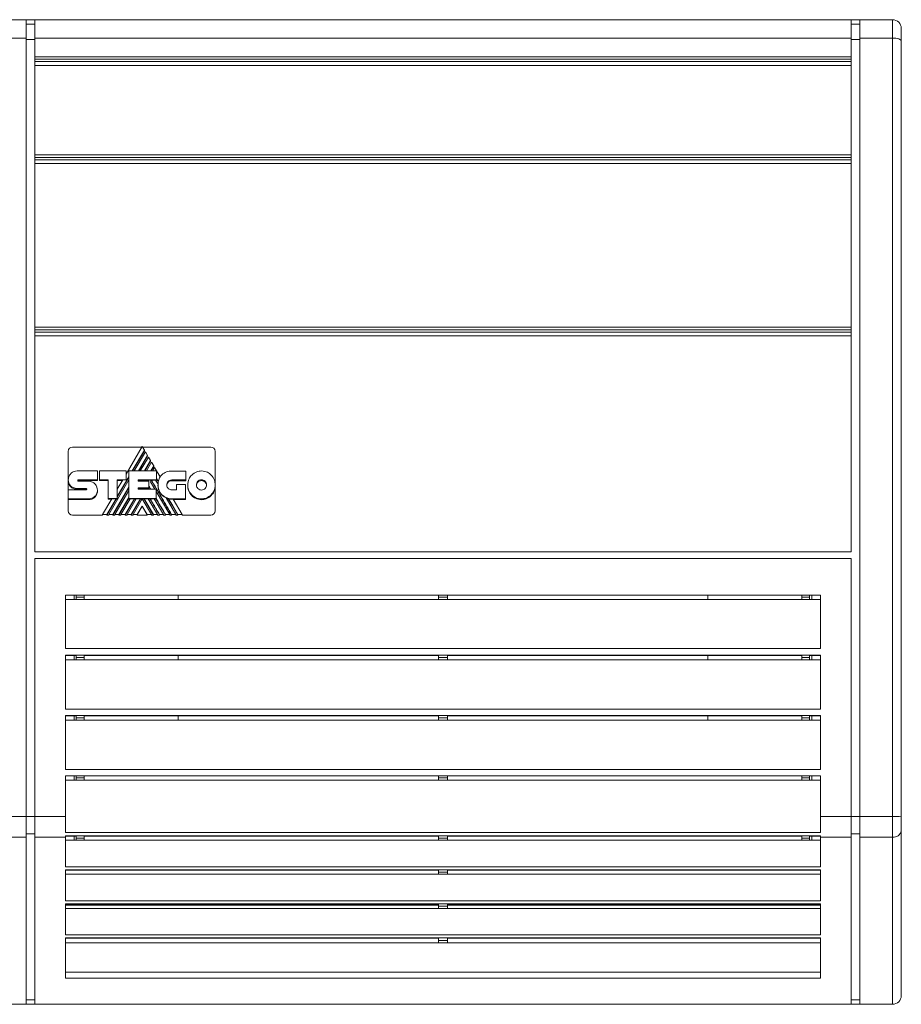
# Model space of a CAD drawing. Header units: millimetres. Extents: x 10 to 203, y 74 to 208.
# Tile 3 of 4: x 75 to 142, y 133 to 208. Entities that reach past the tile are written whole.
import ezdxf

# ---------------------------------------------------------------- set-up
doc = ezdxf.new("R2010")
doc.units = ezdxf.units.MM

msp = doc.modelspace()

# ---------------------------------------------------------------- linework, layer by layer
at = {"color": 7, "linetype": 'Continuous', "lineweight": 15}
for p, q in [((75.352, 208.295), (72.852, 208.295)), ((75.352, 208.295), (75.352, 206.892)), ((75.352, 208.295), (76.019, 208.295)), ((75.352, 207.962), (76.019, 207.962)), ((138.352, 208.295), (76.019, 208.295)), ((76.019, 208.295), (76.019, 206.892)), ((138.352, 208.295), (138.352, 206.892)), ((139.019, 208.295), (138.352, 208.295)), ((139.019, 207.962), (138.352, 207.962)), ((141.519, 208.295), (139.019, 208.295)), ((139.019, 208.295), (139.019, 206.892)), ((141.519, 206.892), (141.519, 208.295)), ((75.352, 206.892), (72.852, 206.892)), ((75.352, 206.892), (75.352, 147.41)), ((138.352, 206.892), (76.019, 206.892)), ((76.019, 206.892), (76.019, 205.462)), ((138.352, 206.892), (138.352, 205.462)), ((141.519, 206.892), (139.019, 206.892)), ((139.019, 206.892), (139.019, 147.41)), ((141.519, 147.41), (141.519, 206.892)), ((142.185, 207.629), (142.185, 206.657)), ((75.352, 206.775), (76.019, 206.775)), ((139.019, 206.775), (138.352, 206.775)), ((142.185, 206.657), (142.185, 147.4)), ((138.352, 205.462), (76.019, 205.462)), ((76.019, 205.462), (76.019, 205.287)), ((138.352, 205.287), (138.352, 205.462)), ((138.352, 205.287), (76.019, 205.287)), ((76.019, 205.287), (76.019, 205.108)), ((138.352, 205.108), (76.019, 205.108)), ((76.019, 205.108), (76.019, 204.795)), ((76.019, 204.795), (76.019, 197.962)), ((138.352, 204.795), (76.019, 204.795)), ((138.352, 205.108), (138.352, 205.287)), ((138.352, 204.795), (138.352, 205.108)), ((138.352, 204.795), (138.352, 197.962)), ((138.352, 197.962), (76.019, 197.962)), ((76.019, 197.962), (76.019, 197.775)), ((138.352, 197.775), (138.352, 197.962)), ((138.352, 197.775), (76.019, 197.775)), ((76.019, 197.775), (76.019, 197.598)), ((138.352, 197.598), (76.019, 197.598)), ((76.019, 197.598), (76.019, 197.295)), ((76.019, 197.295), (76.019, 184.795)), ((138.352, 197.295), (76.019, 197.295)), ((138.352, 197.598), (138.352, 197.775)), ((138.352, 197.295), (138.352, 197.598)), ((138.352, 197.295), (138.352, 184.795)), ((138.352, 184.795), (76.019, 184.795)), ((76.019, 184.795), (76.019, 184.589)), ((138.352, 184.589), (76.019, 184.589)), ((76.019, 184.589), (76.019, 184.414)), ((138.352, 184.414), (76.019, 184.414)), ((76.019, 184.414), (76.019, 184.129)), ((138.352, 184.589), (138.352, 184.795)), ((138.352, 184.414), (138.352, 184.589)), ((138.352, 184.129), (138.352, 184.414)), ((76.019, 184.129), (76.019, 167.629)), ((138.352, 184.129), (76.019, 184.129)), ((138.352, 184.129), (138.352, 167.629)), ((78.574, 173.139), (78.574, 175.313)), ((78.907, 175.642), (84.206, 175.642)), ((84.227, 175.679), (82.999, 173.58)), ((83.463, 173.815), (84.391, 175.402)), ((83.485, 173.815), (84.391, 175.365)), ((84.391, 175.402), (84.227, 175.679)), ((84.249, 175.642), (89.464, 175.642)), ((84.391, 175.402), (84.391, 175.365)), ((89.797, 175.313), (89.797, 172.749)), ((84.464, 175.277), (83.609, 173.815)), ((83.929, 173.815), (84.624, 175.003)), ((83.951, 173.815), (84.624, 174.967)), ((84.696, 174.88), (84.074, 173.815)), ((84.395, 173.815), (84.858, 174.605)), ((84.417, 173.815), (84.858, 174.568)), ((84.624, 175.003), (84.464, 175.277)), ((84.624, 175.003), (84.624, 174.967)), ((84.858, 174.605), (84.696, 174.88)), ((84.858, 174.605), (84.858, 174.568)), ((79.25, 173.823), (80.795, 173.823)), ((80.795, 173.823), (80.795, 173.143)), ((80.948, 173.143), (80.948, 173.82)), ((80.948, 173.82), (82.999, 173.82)), ((82.999, 173.82), (82.999, 173.149)), ((83.206, 171.719), (83.206, 173.815)), ((83.206, 173.815), (85.3, 173.815)), ((84.929, 174.482), (84.539, 173.815)), ((84.866, 173.815), (85.093, 174.201)), ((84.887, 173.815), (85.093, 174.165)), ((85.093, 174.201), (84.929, 174.482)), ((85.163, 174.082), (85.006, 173.815)), ((85.093, 174.201), (85.093, 174.165)), ((85.585, 173.359), (85.163, 174.082)), ((85.3, 173.815), (85.3, 173.137)), ((86.47, 173.809), (87.544, 173.809)), ((87.544, 173.809), (87.544, 173.129)), ((78.574, 173.139), (78.574, 173.139)), ((78.574, 173.139), (78.574, 173.077)), ((78.574, 172.363), (78.574, 173.053)), ((79.313, 173.067), (79.308, 173.057)), ((79.313, 173.128), (79.313, 173.067)), ((79.34, 173.143), (80.795, 173.143)), ((79.34, 173.143), (79.34, 173.081)), ((79.34, 173.081), (80.795, 173.081)), ((79.343, 173.038), (80.127, 173.038)), ((80.795, 173.143), (80.795, 173.081)), ((81.614, 173.143), (80.948, 173.143)), ((80.948, 173.143), (80.948, 173.081)), ((81.614, 173.081), (80.948, 173.081)), ((81.614, 171.719), (81.614, 173.143)), ((81.66, 170.483), (83.206, 173.127)), ((82.315, 171.852), (83.206, 173.376)), ((82.315, 171.815), (83.206, 173.339)), ((82.999, 173.149), (82.315, 173.149)), ((82.315, 171.719), (82.315, 173.149)), ((82.732, 173.124), (82.315, 172.412)), ((82.71, 173.087), (82.315, 173.087)), ((82.999, 173.124), (82.732, 173.124)), ((82.999, 173.124), (82.999, 173.149)), ((83.901, 173.137), (85.3, 173.137)), ((83.901, 173.137), (83.901, 173.026)), ((83.901, 173.076), (84.106, 173.076)), ((84.077, 173.026), (84.128, 173.113)), ((84.453, 173.113), (84.128, 173.113)), ((84.403, 173.026), (84.453, 173.113)), ((84.424, 173.026), (84.453, 173.076)), ((84.453, 173.113), (84.453, 173.076)), ((84.453, 173.076), (84.574, 173.076)), ((84.545, 173.026), (84.595, 173.113)), ((84.921, 173.113), (84.595, 173.113)), ((84.85, 172.992), (84.921, 173.113)), ((84.861, 172.973), (84.921, 173.076)), ((84.921, 173.113), (84.921, 173.076)), ((84.921, 173.076), (84.926, 173.076)), ((84.926, 173.113), (84.926, 173.076)), ((85.244, 173.113), (84.926, 173.113)), ((85.244, 173.113), (85.425, 172.804)), ((85.3, 173.076), (85.266, 173.076)), ((85.3, 173.137), (85.3, 173.076)), ((87.544, 173.129), (86.47, 173.129)), ((86.47, 173.129), (86.47, 173.067)), ((87.544, 173.067), (86.47, 173.067)), ((87.544, 173.129), (87.544, 173.067)), ((88.743, 173.14), (88.743, 173.078)), ((78.574, 172.363), (79.931, 172.363)), ((78.574, 171.691), (78.574, 172.363)), ((78.753, 172.666), (78.753, 172.604)), ((79.931, 172.477), (79.253, 172.477)), ((79.253, 172.477), (79.253, 172.415)), ((79.931, 172.415), (79.253, 172.415)), ((79.931, 172.477), (79.931, 172.415)), ((79.962, 172.461), (79.962, 172.399)), ((79.969, 172.387), (79.962, 172.399)), ((80.804, 172.339), (80.804, 172.277)), ((81.98, 170.483), (83.206, 172.579)), ((81.98, 170.447), (83.206, 172.542)), ((82.127, 170.483), (83.206, 172.33)), ((83.901, 173.026), (84.735, 173.026)), ((83.901, 172.514), (84.735, 172.514)), ((83.901, 172.514), (83.901, 172.411)), ((84.087, 172.489), (83.901, 172.489)), ((83.901, 172.411), (85.289, 172.411)), ((84.042, 172.411), (84.087, 172.489)), ((84.063, 172.411), (84.087, 172.452)), ((84.087, 172.489), (84.087, 172.452)), ((84.087, 172.452), (84.209, 172.452)), ((84.185, 172.411), (84.23, 172.489)), ((84.677, 172.489), (84.23, 172.489)), ((84.677, 172.489), (84.723, 172.411)), ((84.735, 172.452), (84.699, 172.452)), ((84.735, 173.026), (84.735, 172.514)), ((84.735, 172.514), (84.735, 172.452)), ((84.85, 172.992), (85.191, 172.411)), ((85.289, 171.719), (85.289, 172.411)), ((85.422, 172.729), (85.422, 172.704)), ((86.206, 173.018), (86.206, 172.956)), ((86.47, 172.366), (86.84, 172.366)), ((86.84, 172.366), (86.84, 172.77)), ((86.84, 172.77), (87.521, 172.77)), ((87.521, 172.77), (87.521, 171.688)), ((87.691, 172.749), (87.691, 172.687)), ((88.473, 173.026), (88.473, 172.965)), ((89.014, 173.026), (89.014, 172.964)), ((89.797, 172.749), (89.797, 172.687)), ((89.797, 172.687), (89.797, 170.776)), ((80.127, 171.691), (78.574, 171.691)), ((78.574, 171.691), (78.574, 171.629)), ((80.127, 171.629), (78.574, 171.629)), ((78.574, 170.776), (78.574, 171.629)), ((80.127, 171.691), (80.127, 171.629)), ((80.609, 171.878), (80.609, 171.817)), ((81.895, 171.695), (81.186, 170.483)), ((81.515, 170.483), (82.223, 171.695)), ((81.515, 170.447), (82.223, 171.658)), ((81.614, 171.719), (81.614, 171.658)), ((81.614, 171.719), (82.315, 171.719)), ((81.614, 171.658), (81.873, 171.658)), ((82.223, 171.695), (81.895, 171.695)), ((82.223, 171.695), (82.223, 171.658)), ((82.223, 171.658), (82.315, 171.658)), ((82.315, 171.719), (82.315, 171.658)), ((82.445, 170.483), (83.206, 171.784)), ((82.445, 170.447), (83.206, 171.747)), ((82.59, 170.483), (83.299, 171.695)), ((82.91, 170.483), (83.621, 171.695)), ((82.91, 170.447), (83.621, 171.658)), ((83.057, 170.483), (83.766, 171.695)), ((83.206, 171.719), (83.206, 171.658)), ((83.206, 171.719), (85.289, 171.719)), ((83.206, 171.658), (83.277, 171.658)), ((83.621, 171.695), (83.299, 171.695)), ((83.377, 170.483), (84.088, 171.695)), ((83.377, 170.447), (84.088, 171.658)), ((83.522, 170.483), (84.224, 171.686)), ((83.621, 171.695), (83.621, 171.658)), ((83.621, 171.658), (83.744, 171.658)), ((84.088, 171.695), (83.766, 171.695)), ((84.088, 171.695), (84.088, 171.658)), ((84.088, 171.658), (84.208, 171.658)), ((84.927, 170.483), (84.224, 171.686)), ((84.24, 171.658), (84.36, 171.658)), ((84.36, 171.695), (84.36, 171.658)), ((85.072, 170.483), (84.36, 171.695)), ((84.679, 171.695), (84.36, 171.695)), ((85.072, 170.447), (84.36, 171.658)), ((84.679, 171.695), (85.39, 170.483)), ((84.7, 171.658), (84.825, 171.658)), ((85.143, 171.695), (84.825, 171.695)), ((84.825, 171.695), (84.825, 171.658)), ((85.143, 171.695), (85.853, 170.483)), ((85.289, 171.658), (85.165, 171.658)), ((85.289, 172.244), (86.32, 170.483)), ((85.289, 171.719), (85.289, 171.658)), ((86.038, 171.758), (86.784, 170.483)), ((86.234, 171.691), (86.234, 171.654)), ((86.476, 171.664), (86.476, 171.688)), ((87.521, 171.688), (86.476, 171.688)), ((86.578, 171.664), (86.476, 171.664)), ((87.269, 170.483), (86.578, 171.664)), ((87.521, 171.627), (86.599, 171.627)), ((87.521, 171.688), (87.521, 171.627)), ((87.999, 171.995), (87.999, 171.933)), ((88.743, 171.682), (88.743, 171.621)), ((89.489, 171.995), (89.489, 171.934)), ((84.224, 171.136), (83.839, 170.483)), ((84.224, 171.099), (83.839, 170.447)), ((84.224, 171.136), (84.224, 171.099)), ((84.224, 171.136), (84.607, 170.483)), ((84.224, 171.099), (84.607, 170.447)), ((78.574, 170.768), (78.574, 170.776)), ((81.186, 170.447), (78.907, 170.447)), ((81.186, 170.483), (81.186, 170.447)), ((81.186, 170.483), (81.515, 170.483)), ((81.515, 170.483), (81.515, 170.447)), ((81.66, 170.447), (81.515, 170.447)), ((81.66, 170.483), (81.66, 170.447)), ((81.66, 170.483), (81.98, 170.483)), ((81.98, 170.483), (81.98, 170.447)), ((82.127, 170.447), (81.98, 170.447)), ((82.127, 170.483), (82.127, 170.447)), ((82.127, 170.483), (82.445, 170.483)), ((82.445, 170.483), (82.445, 170.447)), ((82.59, 170.447), (82.445, 170.447)), ((82.59, 170.483), (82.59, 170.447)), ((82.59, 170.483), (82.91, 170.483)), ((82.91, 170.483), (82.91, 170.447)), ((83.057, 170.447), (82.91, 170.447)), ((83.057, 170.483), (83.057, 170.447)), ((83.057, 170.483), (83.377, 170.483)), ((83.377, 170.483), (83.377, 170.447)), ((83.522, 170.447), (83.377, 170.447)), ((83.522, 170.483), (83.522, 170.447)), ((83.522, 170.483), (83.839, 170.483)), ((83.839, 170.483), (83.839, 170.447)), ((84.607, 170.447), (83.839, 170.447)), ((84.607, 170.483), (84.607, 170.447)), ((84.607, 170.483), (84.927, 170.483)), ((84.927, 170.483), (84.927, 170.447)), ((85.072, 170.447), (84.927, 170.447)), ((85.072, 170.483), (85.072, 170.447)), ((85.072, 170.483), (85.39, 170.483)), ((85.39, 170.483), (85.39, 170.447)), ((85.536, 170.447), (85.39, 170.447)), ((85.536, 170.483), (85.536, 170.447)), ((85.536, 170.483), (85.853, 170.483)), ((85.853, 170.483), (85.853, 170.447)), ((86, 170.447), (85.853, 170.447)), ((86, 170.483), (86, 170.447)), ((86, 170.483), (86.32, 170.483)), ((86.32, 170.483), (86.32, 170.447)), ((86.467, 170.447), (86.32, 170.447)), ((86.467, 170.483), (86.467, 170.447)), ((86.467, 170.483), (86.784, 170.483)), ((86.784, 170.483), (86.784, 170.447)), ((86.943, 170.447), (86.784, 170.447)), ((86.943, 170.483), (86.943, 170.447)), ((86.943, 170.483), (87.269, 170.483)), ((87.269, 170.483), (87.269, 170.447)), ((89.464, 170.447), (87.269, 170.447)), ((89.797, 170.776), (89.797, 170.768)), ((138.352, 167.629), (76.019, 167.629)), ((138.352, 167.129), (76.019, 167.129)), ((76.019, 167.129), (76.019, 147.41)), ((138.352, 167.129), (138.352, 147.41)), ((78.352, 164.329), (78.352, 160.239)), ((78.352, 164.329), (79.185, 164.329)), ((79.019, 164.329), (79.019, 163.995)), ((79.185, 164.329), (79.785, 164.329)), ((79.185, 164.162), (79.185, 164.329)), ((79.185, 164.162), (79.785, 164.162)), ((79.185, 163.995), (79.185, 164.162)), ((79.785, 164.329), (106.852, 164.329)), ((79.785, 164.329), (79.785, 164.162)), ((79.785, 164.162), (79.785, 163.995)), ((86.958, 163.995), (86.958, 164.329)), ((106.852, 164.329), (107.519, 164.329)), ((106.852, 164.162), (106.852, 164.329)), ((106.852, 164.162), (107.519, 164.162)), ((106.852, 163.995), (106.852, 164.162)), ((107.519, 164.329), (134.585, 164.329)), ((107.519, 164.162), (107.519, 164.329)), ((107.519, 163.995), (107.519, 164.162)), ((127.413, 164.329), (127.413, 163.995)), ((134.585, 164.329), (135.185, 164.329)), ((134.585, 164.162), (134.585, 164.329)), ((134.585, 164.162), (135.185, 164.162)), ((134.585, 163.995), (134.585, 164.162)), ((135.185, 164.329), (136.019, 164.329)), ((135.185, 164.329), (135.185, 164.162)), ((135.185, 164.162), (135.185, 163.995)), ((135.352, 163.995), (135.352, 164.329)), ((136.019, 164.329), (136.019, 160.239)), ((79.185, 163.995), (78.352, 163.995)), ((79.185, 163.995), (79.785, 163.995)), ((106.852, 163.995), (79.785, 163.995)), ((106.852, 163.995), (107.519, 163.995)), ((134.585, 163.995), (107.519, 163.995)), ((134.585, 163.995), (135.185, 163.995)), ((136.019, 163.995), (135.185, 163.995)), ((136.019, 160.239), (78.352, 160.239)), ((78.352, 159.729), (78.352, 155.625)), ((78.352, 159.729), (136.019, 159.729)), ((79.185, 159.707), (78.352, 159.707)), ((79.019, 159.707), (79.019, 159.39)), ((79.185, 159.556), (79.185, 159.707)), ((79.185, 159.556), (79.785, 159.556)), ((79.185, 159.39), (79.185, 159.556)), ((106.852, 159.707), (79.785, 159.707)), ((79.785, 159.707), (79.785, 159.556)), ((79.785, 159.556), (79.785, 159.39)), ((86.958, 159.39), (86.958, 159.707)), ((106.852, 159.556), (106.852, 159.707)), ((106.852, 159.556), (107.519, 159.556)), ((106.852, 159.39), (106.852, 159.556)), ((134.585, 159.707), (107.519, 159.707)), ((107.519, 159.556), (107.519, 159.707)), ((107.519, 159.39), (107.519, 159.556)), ((127.413, 159.707), (127.413, 159.39)), ((134.585, 159.556), (134.585, 159.707)), ((134.585, 159.556), (135.185, 159.556)), ((134.585, 159.39), (134.585, 159.556)), ((136.019, 159.707), (135.185, 159.707)), ((135.185, 159.707), (135.185, 159.556)), ((135.185, 159.556), (135.185, 159.39)), ((135.352, 159.39), (135.352, 159.707)), ((136.019, 159.729), (136.019, 155.625)), ((79.185, 159.39), (78.352, 159.39)), ((79.185, 159.39), (79.785, 159.39)), ((106.852, 159.39), (79.785, 159.39)), ((106.852, 159.39), (107.519, 159.39)), ((134.585, 159.39), (107.519, 159.39)), ((134.585, 159.39), (135.185, 159.39)), ((136.019, 159.39), (135.185, 159.39)), ((136.019, 155.625), (78.352, 155.625)), ((78.352, 155.129), (78.352, 150.998)), ((78.352, 155.129), (136.019, 155.129)), ((79.185, 155.107), (78.352, 155.107)), ((79.019, 155.107), (79.019, 154.773)), ((79.185, 154.94), (79.185, 155.107)), ((106.852, 155.107), (79.785, 155.107)), ((79.785, 155.107), (79.785, 154.94)), ((86.958, 154.773), (86.958, 155.107)), ((106.852, 154.94), (106.852, 155.107)), ((134.585, 155.107), (107.519, 155.107)), ((107.519, 154.94), (107.519, 155.107)), ((127.413, 155.107), (127.413, 154.773)), ((134.585, 154.94), (134.585, 155.107)), ((136.019, 155.107), (135.185, 155.107)), ((135.185, 155.107), (135.185, 154.94)), ((135.352, 154.773), (135.352, 155.107)), ((136.019, 155.129), (136.019, 150.998)), ((79.185, 154.773), (78.352, 154.773)), ((79.185, 154.94), (79.785, 154.94)), ((79.185, 154.773), (79.185, 154.94)), ((79.185, 154.773), (79.785, 154.773)), ((79.785, 154.94), (79.785, 154.773)), ((106.852, 154.773), (79.785, 154.773)), ((106.852, 154.94), (107.519, 154.94)), ((106.852, 154.773), (106.852, 154.94)), ((106.852, 154.773), (107.519, 154.773)), ((107.519, 154.773), (107.519, 154.94)), ((134.585, 154.773), (107.519, 154.773)), ((134.585, 154.94), (135.185, 154.94)), ((134.585, 154.773), (134.585, 154.94)), ((134.585, 154.773), (135.185, 154.773)), ((135.185, 154.94), (135.185, 154.773)), ((136.019, 154.773), (135.185, 154.773)), ((136.019, 150.998), (78.352, 150.998)), ((78.352, 150.529), (136.019, 150.529)), ((78.352, 150.529), (78.352, 147.41)), ((79.185, 150.509), (78.352, 150.509)), ((79.019, 150.509), (79.019, 150.195)), ((79.185, 150.362), (79.185, 150.509)), ((106.852, 150.509), (79.785, 150.509)), ((79.785, 150.509), (79.785, 150.362)), ((106.852, 150.362), (106.852, 150.509)), ((134.585, 150.509), (107.519, 150.509)), ((107.519, 150.362), (107.519, 150.509)), ((134.585, 150.362), (134.585, 150.509)), ((136.019, 150.509), (135.185, 150.509)), ((135.185, 150.509), (135.185, 150.362)), ((135.352, 150.195), (135.352, 150.509)), ((136.019, 150.529), (136.019, 147.41)), ((79.185, 150.195), (78.352, 150.195)), ((79.185, 150.362), (79.785, 150.362)), ((79.185, 150.195), (79.185, 150.362)), ((79.185, 150.195), (79.785, 150.195)), ((79.785, 150.362), (79.785, 150.195)), ((106.852, 150.195), (79.785, 150.195)), ((106.852, 150.362), (107.519, 150.362)), ((106.852, 150.195), (106.852, 150.362)), ((106.852, 150.195), (107.519, 150.195)), ((107.519, 150.195), (107.519, 150.362)), ((134.585, 150.195), (107.519, 150.195)), ((134.585, 150.362), (135.185, 150.362)), ((134.585, 150.195), (134.585, 150.362)), ((134.585, 150.195), (135.185, 150.195)), ((135.185, 150.362), (135.185, 150.195)), ((136.019, 150.195), (135.185, 150.195)), ((75.352, 147.41), (72.852, 147.41)), ((75.352, 147.41), (75.352, 145.844)), ((75.352, 147.405), (76.019, 147.405)), ((78.352, 147.41), (76.019, 147.41)), ((76.019, 147.41), (76.019, 145.844)), ((78.352, 147.41), (78.352, 146.195)), ((136.019, 147.41), (136.019, 146.195)), ((138.352, 147.41), (136.019, 147.41)), ((138.352, 147.41), (138.352, 145.844)), ((139.019, 147.405), (138.352, 147.405)), ((141.519, 147.41), (139.019, 147.41)), ((139.019, 147.41), (139.019, 145.844)), ((141.519, 145.844), (141.519, 147.41)), ((142.185, 147.4), (142.185, 146.315)), ((75.352, 146.08), (76.019, 146.08)), ((78.352, 146.195), (136.019, 146.195)), ((139.019, 146.08), (138.352, 146.08)), ((142.185, 146.315), (142.185, 133.729)), ((75.352, 145.844), (72.852, 145.844)), ((75.352, 145.844), (75.352, 133.062)), ((78.352, 145.844), (76.019, 145.844)), ((76.019, 145.844), (76.019, 133.062)), ((136.019, 145.928), (78.352, 145.928)), ((78.352, 145.928), (78.352, 145.844)), ((79.185, 145.912), (78.352, 145.912)), ((78.352, 145.844), (78.352, 143.564)), ((79.185, 145.595), (78.352, 145.595)), ((79.019, 145.912), (79.019, 145.595)), ((79.185, 145.762), (79.185, 145.912)), ((79.185, 145.762), (79.785, 145.762)), ((79.185, 145.595), (79.185, 145.762)), ((79.185, 145.595), (79.785, 145.595)), ((106.852, 145.912), (79.785, 145.912)), ((79.785, 145.912), (79.785, 145.762)), ((79.785, 145.762), (79.785, 145.595)), ((106.852, 145.595), (79.785, 145.595)), ((106.852, 145.762), (106.852, 145.912)), ((106.852, 145.762), (107.519, 145.762)), ((106.852, 145.595), (106.852, 145.762)), ((106.852, 145.595), (107.519, 145.595)), ((134.585, 145.912), (107.519, 145.912)), ((107.519, 145.762), (107.519, 145.912)), ((107.519, 145.595), (107.519, 145.762)), ((134.585, 145.595), (107.519, 145.595)), ((134.585, 145.762), (134.585, 145.912)), ((134.585, 145.762), (135.185, 145.762)), ((134.585, 145.595), (134.585, 145.762)), ((134.585, 145.595), (135.185, 145.595)), ((136.019, 145.912), (135.185, 145.912)), ((135.185, 145.912), (135.185, 145.762)), ((135.185, 145.762), (135.185, 145.595)), ((136.019, 145.595), (135.185, 145.595)), ((135.352, 145.595), (135.352, 145.912)), ((136.019, 145.928), (136.019, 145.844)), ((138.352, 145.844), (136.019, 145.844)), ((136.019, 145.844), (136.019, 143.564)), ((138.352, 145.844), (138.352, 133.062)), ((141.519, 145.844), (139.019, 145.844)), ((139.019, 145.844), (139.019, 133.062)), ((141.519, 133.062), (141.519, 145.844)), ((136.019, 143.564), (78.352, 143.564)), ((78.352, 143.329), (78.352, 140.964)), ((78.352, 143.329), (136.019, 143.329)), ((106.852, 143.311), (78.352, 143.311)), ((106.852, 142.995), (78.352, 142.995)), ((106.852, 143.162), (106.852, 143.311)), ((106.852, 143.162), (107.519, 143.162)), ((106.852, 142.995), (106.852, 143.162)), ((106.852, 142.995), (107.519, 142.995)), ((136.019, 143.311), (107.519, 143.311)), ((107.519, 143.162), (107.519, 143.311)), ((107.519, 142.995), (107.519, 143.162)), ((136.019, 142.995), (107.519, 142.995)), ((136.019, 143.329), (136.019, 140.964)), ((136.019, 140.964), (78.352, 140.964)), ((78.352, 140.729), (78.352, 138.364)), ((78.352, 140.729), (136.019, 140.729)), ((106.852, 140.711), (78.352, 140.711)), ((106.852, 140.562), (106.852, 140.711)), ((136.019, 140.711), (107.519, 140.711)), ((107.519, 140.562), (107.519, 140.711)), ((136.019, 140.729), (136.019, 138.364)), ((78.352, 140.629), (106.852, 140.629)), ((106.852, 140.395), (78.352, 140.395)), ((106.852, 140.562), (107.519, 140.562)), ((106.852, 140.395), (106.852, 140.562)), ((106.852, 140.395), (107.519, 140.395)), ((107.519, 140.629), (136.019, 140.629)), ((107.519, 140.395), (107.519, 140.562)), ((136.019, 140.395), (107.519, 140.395)), ((136.019, 138.364), (78.352, 138.364)), ((78.352, 138.129), (136.019, 138.129)), ((78.352, 138.129), (78.352, 135.057)), ((106.852, 138.111), (78.352, 138.111)), ((106.852, 137.761), (78.352, 137.761)), ((106.852, 137.928), (106.852, 138.111)), ((106.852, 137.928), (107.519, 137.928)), ((106.852, 137.761), (106.852, 137.928)), ((106.852, 137.761), (107.519, 137.761)), ((136.019, 138.111), (107.519, 138.111)), ((107.519, 137.928), (107.519, 138.111)), ((107.519, 137.761), (107.519, 137.928)), ((136.019, 137.761), (107.519, 137.761)), ((136.019, 138.129), (136.019, 135.057)), ((78.352, 135.529), (136.019, 135.529)), ((78.352, 135.057), (136.019, 135.057)), ((75.352, 133.395), (76.019, 133.395)), ((139.019, 133.395), (138.352, 133.395)), ((75.352, 133.062), (72.852, 133.062)), ((75.352, 133.062), (76.019, 133.062)), ((138.352, 133.062), (76.019, 133.062)), ((139.019, 133.062), (138.352, 133.062)), ((141.519, 133.062), (139.019, 133.062))]:
    msp.add_line(p, q, dxfattribs=at)
at = {"color": 8, "linetype": 'Continuous', "lineweight": 15}
for p, q in [((78.907, 170.447), (78.907, 170.439)), ((89.464, 170.439), (89.464, 170.447))]:
    msp.add_line(p, q, dxfattribs=at)
at = {"color": 7, "linetype": 'Continuous', "lineweight": 15, "flags": 128}
for points in [[(141.519, 206.892), (141.649, 206.887), (141.774, 206.874), (141.889, 206.852), (141.99, 206.823), (142.073, 206.788), (142.135, 206.747), (142.173, 206.703), (142.185, 206.657)], [(86.943, 170.483), (86.524, 171.197), (86.234, 171.691)], [(86.943, 170.447), (86.524, 171.16), (86.234, 171.654)]]:
    msp.add_lwpolyline(points, dxfattribs=at)
at = {"color": 7, "linetype": 'Continuous', "lineweight": 15}
for centre, radius, start, end in [((141.519, 207.629), 0.667, 0, 90), ((78.905, 175.311), 0.331, 89.62796, 179.62259), ((89.466, 175.311), 0.331, 0.37729, 90.37216), ((86.573, 172.775), 1.147, 148.6926, 166.65978), ((86.468, 172.734), 1.046, 174.96701, 270.41973), ((86.461, 172.707), 1.04, 180.16365, 245.95945), ((86.476, 172.729), 1.066, 245.73831, 270.01099), ((78.905, 170.778), 0.331, 180.37741, 270.37208), ((89.466, 170.778), 0.331, 269.6278, 359.62271), ((141.685, 136.725), 10.686, 87.31777, 90.89329), ((141.602, 146.433), 0.595, 261.95045, 348.57827), ((141.519, 133.729), 0.667, 270, 0)]:
    msp.add_arc(centre, radius, start, end, dxfattribs=at)
for points, knots in [([(78.772, 173.622), (78.85, 173.685), (78.99, 173.799), (79.17, 173.816), (79.25, 173.823)], [0, 0, 0, 0, 0.552175, 1, 1, 1, 1]), ([(85.712, 173.522), (85.83, 173.612), (86.053, 173.783), (86.335, 173.801), (86.47, 173.809)], [0, 0, 0, 0, 0.523173, 1, 1, 1, 1]), ([(87.999, 173.504), (88.119, 173.602), (88.338, 173.779), (88.617, 173.806), (88.743, 173.818)], [0, 0, 0, 0, 0.552058, 1, 1, 1, 1]), ([(88.743, 173.818), (88.902, 173.798), (89.183, 173.764), (89.396, 173.583), (89.488, 173.504)], [0, 0, 0, 0, 0.56509, 1, 1, 1, 1]), ([(78.574, 173.139), (78.586, 173.242), (78.607, 173.422), (78.722, 173.562), (78.772, 173.622)], [0, 0, 0, 0, 0.568531, 1, 1, 1, 1]), ([(78.753, 172.666), (78.696, 172.739), (78.587, 172.879), (78.578, 173.055), (78.574, 173.139)], [0, 0, 0, 0, 0.523463, 1, 1, 1, 1]), ([(78.753, 172.604), (78.698, 172.674), (78.593, 172.807), (78.58, 172.974), (78.574, 173.053)], [0, 0, 0, 0, 0.526112, 1, 1, 1, 1]), ([(79.313, 173.128), (79.308, 173.121), (79.3, 173.108), (79.299, 173.092), (79.298, 173.085)], [0, 0, 0, 0, 0.548925, 1, 1, 1, 1]), ([(79.298, 173.085), (79.299, 173.077), (79.3, 173.065), (79.308, 173.055), (79.312, 173.051)], [0, 0, 0, 0, 0.566223, 1, 1, 1, 1]), ([(79.312, 173.051), (79.317, 173.047), (79.326, 173.039), (79.338, 173.038), (79.343, 173.038)], [0, 0, 0, 0, 0.554521, 1, 1, 1, 1]), ([(79.34, 173.143), (79.337, 173.143), (79.331, 173.142), (79.322, 173.137), (79.317, 173.132), (79.313, 173.128)], [0, 0, 0, 0, 0.267178, 0.540604, 1, 1, 1, 1]), ([(79.34, 173.081), (79.337, 173.081), (79.331, 173.08), (79.322, 173.076), (79.317, 173.07), (79.313, 173.067)], [0, 0, 0, 0, 0.267177, 0.540603, 1, 1, 1, 1]), ([(80.127, 173.038), (80.229, 173.025), (80.41, 173.002), (80.545, 172.883), (80.604, 172.831)], [0, 0, 0, 0, 0.563327, 1, 1, 1, 1]), ([(86.467, 170.483), (86.228, 170.889), (85.825, 171.576), (85.344, 172.396), (85.068, 172.866), (84.958, 173.056), (84.926, 173.113)], [0, 0, 0, 0, 0.463338, 0.784079, 0.936055, 1, 1, 1, 1]), ([(86.467, 170.447), (86.228, 170.852), (85.825, 171.539), (85.344, 172.359), (85.068, 172.829), (84.958, 173.019), (84.926, 173.076)], [0, 0, 0, 0, 0.463338, 0.784079, 0.936055, 1, 1, 1, 1]), ([(85.456, 173.015), (85.425, 173.069), (85.373, 173.157), (85.321, 173.246), (85.3, 173.281)], [0, 0, 0, 0, 0.605349, 1, 1, 1, 1]), ([(85.447, 172.993), (85.419, 173.042), (85.37, 173.125), (85.321, 173.209), (85.3, 173.244)], [0, 0, 0, 0, 0.581799, 1, 1, 1, 1]), ([(85.426, 172.826), (85.43, 172.867), (85.435, 172.938), (85.45, 173.009), (85.456, 173.04)], [0, 0, 0, 0, 0.565448, 1, 1, 1, 1]), ([(85.592, 173.371), (85.613, 173.401), (85.649, 173.454), (85.693, 173.502), (85.712, 173.522)], [0, 0, 0, 0, 0.560183, 1, 1, 1, 1]), ([(86.47, 173.129), (86.414, 173.122), (86.314, 173.11), (86.239, 173.046), (86.206, 173.018)], [0, 0, 0, 0, 0.565699, 1, 1, 1, 1]), ([(86.47, 173.067), (86.414, 173.06), (86.314, 173.048), (86.239, 172.984), (86.206, 172.956)], [0, 0, 0, 0, 0.565699, 1, 1, 1, 1]), ([(87.691, 172.749), (87.71, 172.909), (87.742, 173.191), (87.922, 173.41), (87.999, 173.504)], [0, 0, 0, 0, 0.56942, 1, 1, 1, 1]), ([(88.743, 173.14), (88.685, 173.133), (88.583, 173.121), (88.506, 173.055), (88.473, 173.026)], [0, 0, 0, 0, 0.565867, 1, 1, 1, 1]), ([(88.743, 173.078), (88.685, 173.071), (88.583, 173.059), (88.506, 172.993), (88.473, 172.965)], [0, 0, 0, 0, 0.565867, 1, 1, 1, 1]), ([(89.014, 173.026), (88.97, 173.061), (88.891, 173.126), (88.788, 173.136), (88.743, 173.14)], [0, 0, 0, 0, 0.552189, 1, 1, 1, 1]), ([(89.014, 172.964), (88.97, 173), (88.891, 173.064), (88.788, 173.074), (88.743, 173.078)], [0, 0, 0, 0, 0.552189, 1, 1, 1, 1]), ([(89.488, 173.504), (89.585, 173.381), (89.76, 173.156), (89.786, 172.875), (89.797, 172.749)], [0, 0, 0, 0, 0.548558, 1, 1, 1, 1]), ([(79.253, 172.477), (79.146, 172.487), (78.961, 172.505), (78.815, 172.618), (78.753, 172.666)], [0, 0, 0, 0, 0.574888, 1, 1, 1, 1]), ([(79.253, 172.415), (79.146, 172.426), (78.961, 172.444), (78.815, 172.556), (78.753, 172.604)], [0, 0, 0, 0, 0.574888, 1, 1, 1, 1]), ([(79.962, 172.461), (79.957, 172.466), (79.948, 172.474), (79.936, 172.476), (79.931, 172.477)], [0, 0, 0, 0, 0.575461, 1, 1, 1, 1]), ([(79.962, 172.399), (79.957, 172.404), (79.948, 172.413), (79.936, 172.414), (79.931, 172.415)], [0, 0, 0, 0, 0.5754632, 1, 1, 1, 1]), ([(79.931, 172.363), (79.938, 172.364), (79.951, 172.365), (79.96, 172.374), (79.964, 172.377)], [0, 0, 0, 0, 0.565177, 1, 1, 1, 1]), ([(79.979, 172.416), (79.978, 172.425), (79.976, 172.441), (79.966, 172.455), (79.962, 172.461)], [0, 0, 0, 0, 0.559619, 1, 1, 1, 1]), ([(79.964, 172.377), (79.968, 172.383), (79.977, 172.395), (79.978, 172.409), (79.979, 172.416)], [0, 0, 0, 0, 0.547357, 1, 1, 1, 1]), ([(80.604, 172.831), (80.667, 172.751), (80.78, 172.604), (80.796, 172.421), (80.804, 172.339)], [0, 0, 0, 0, 0.5500386, 1, 1, 1, 1]), ([(80.804, 172.339), (80.792, 172.239), (80.773, 172.066), (80.658, 171.934), (80.609, 171.878)], [0, 0, 0, 0, 0.5719961, 1, 1, 1, 1]), ([(84.872, 172.411), (84.845, 172.458), (84.799, 172.537), (84.753, 172.616), (84.735, 172.648)], [0, 0, 0, 0, 0.596923, 1, 1, 1, 1]), ([(84.851, 172.411), (84.831, 172.446), (84.792, 172.512), (84.753, 172.579), (84.735, 172.611)], [0, 0, 0, 0, 0.522257, 1, 1, 1, 1]), ([(86.206, 173.018), (86.172, 172.974), (86.109, 172.894), (86.1, 172.794), (86.096, 172.749)], [0, 0, 0, 0, 0.5480685, 1, 1, 1, 1]), ([(86.206, 172.956), (86.172, 172.912), (86.109, 172.832), (86.1, 172.732), (86.096, 172.687)], [0, 0, 0, 0, 0.548069, 1, 1, 1, 1]), ([(86.096, 172.749), (86.103, 172.691), (86.114, 172.59), (86.178, 172.511), (86.206, 172.477)], [0, 0, 0, 0, 0.57098, 1, 1, 1, 1]), ([(86.206, 172.477), (86.249, 172.442), (86.326, 172.379), (86.425, 172.37), (86.47, 172.366)], [0, 0, 0, 0, 0.55186, 1, 1, 1, 1]), ([(87.999, 171.995), (87.903, 172.118), (87.727, 172.341), (87.703, 172.622), (87.691, 172.749)], [0, 0, 0, 0, 0.548032, 1, 1, 1, 1]), ([(87.999, 171.933), (87.903, 172.056), (87.727, 172.28), (87.703, 172.56), (87.691, 172.687)], [0, 0, 0, 0, 0.548033, 1, 1, 1, 1]), ([(88.473, 173.026), (88.438, 172.981), (88.374, 172.898), (88.365, 172.795), (88.361, 172.749)], [0, 0, 0, 0, 0.547977, 1, 1, 1, 1]), ([(88.473, 172.965), (88.438, 172.919), (88.374, 172.837), (88.365, 172.734), (88.361, 172.687)], [0, 0, 0, 0, 0.547977, 1, 1, 1, 1]), ([(88.361, 172.749), (88.367, 172.69), (88.379, 172.586), (88.445, 172.506), (88.473, 172.471)], [0, 0, 0, 0, 0.5698, 1, 1, 1, 1]), ([(88.473, 172.471), (88.516, 172.435), (88.596, 172.371), (88.697, 172.361), (88.743, 172.357)], [0, 0, 0, 0, 0.551445, 1, 1, 1, 1]), ([(88.743, 172.357), (88.801, 172.364), (88.903, 172.377), (88.981, 172.443), (89.014, 172.472)], [0, 0, 0, 0, 0.565228, 1, 1, 1, 1]), ([(89.128, 172.749), (89.121, 172.807), (89.109, 172.911), (89.043, 172.991), (89.014, 173.026)], [0, 0, 0, 0, 0.569055, 1, 1, 1, 1]), ([(89.128, 172.687), (89.121, 172.746), (89.109, 172.849), (89.043, 172.929), (89.014, 172.964)], [0, 0, 0, 0, 0.569054, 1, 1, 1, 1]), ([(89.014, 172.472), (89.05, 172.517), (89.114, 172.599), (89.124, 172.702), (89.128, 172.749)], [0, 0, 0, 0, 0.548684, 1, 1, 1, 1]), ([(89.797, 172.749), (89.779, 172.588), (89.746, 172.307), (89.566, 172.089), (89.489, 171.995)], [0, 0, 0, 0, 0.569398, 1, 1, 1, 1]), ([(89.797, 172.687), (89.779, 172.527), (89.746, 172.245), (89.566, 172.027), (89.489, 171.934)], [0, 0, 0, 0, 0.569398, 1, 1, 1, 1]), ([(80.609, 171.878), (80.531, 171.819), (80.387, 171.712), (80.208, 171.698), (80.127, 171.691)], [0, 0, 0, 0, 0.546992, 1, 1, 1, 1]), ([(80.609, 171.817), (80.531, 171.758), (80.387, 171.65), (80.208, 171.636), (80.127, 171.629)], [0, 0, 0, 0, 0.546992, 1, 1, 1, 1]), ([(80.804, 172.277), (80.792, 172.178), (80.773, 172.004), (80.658, 171.873), (80.609, 171.817)], [0, 0, 0, 0, 0.5719962, 1, 1, 1, 1]), ([(85.536, 170.483), (85.388, 170.735), (85.151, 171.139), (84.914, 171.543), (84.825, 171.695)], [0, 0, 0, 0, 0.624211, 1, 1, 1, 1]), ([(85.536, 170.447), (85.388, 170.699), (85.151, 171.102), (84.914, 171.506), (84.825, 171.658)], [0, 0, 0, 0, 0.6242106, 1, 1, 1, 1]), ([(86, 170.483), (85.856, 170.729), (85.619, 171.134), (85.382, 171.539), (85.289, 171.698)], [0, 0, 0, 0, 0.606701, 1, 1, 1, 1]), ([(86, 170.447), (85.856, 170.692), (85.619, 171.097), (85.382, 171.502), (85.289, 171.661)], [0, 0, 0, 0, 0.606701, 1, 1, 1, 1]), ([(86.234, 171.691), (86.196, 171.701), (86.129, 171.718), (86.066, 171.746), (86.038, 171.758)], [0, 0, 0, 0, 0.562162, 1, 1, 1, 1]), ([(86.234, 171.654), (86.196, 171.663), (86.139, 171.678), (86.085, 171.701), (86.066, 171.709)], [0, 0, 0, 0, 0.660046, 1, 1, 1, 1]), ([(88.743, 171.682), (88.584, 171.701), (88.303, 171.735), (88.091, 171.916), (87.999, 171.995)], [0, 0, 0, 0, 0.5655893, 1, 1, 1, 1]), ([(88.743, 171.621), (88.584, 171.64), (88.303, 171.673), (88.091, 171.855), (87.999, 171.933)], [0, 0, 0, 0, 0.565589, 1, 1, 1, 1]), ([(89.489, 171.995), (89.368, 171.898), (89.149, 171.72), (88.868, 171.694), (88.743, 171.682)], [0, 0, 0, 0, 0.552078, 1, 1, 1, 1]), ([(89.489, 171.934), (89.368, 171.836), (89.149, 171.659), (88.868, 171.633), (88.743, 171.621)], [0, 0, 0, 0, 0.552078, 1, 1, 1, 1])]:
    msp.add_open_spline(points, degree=3, knots=knots, dxfattribs=at)

doc.saveas('drawing.dxf')
